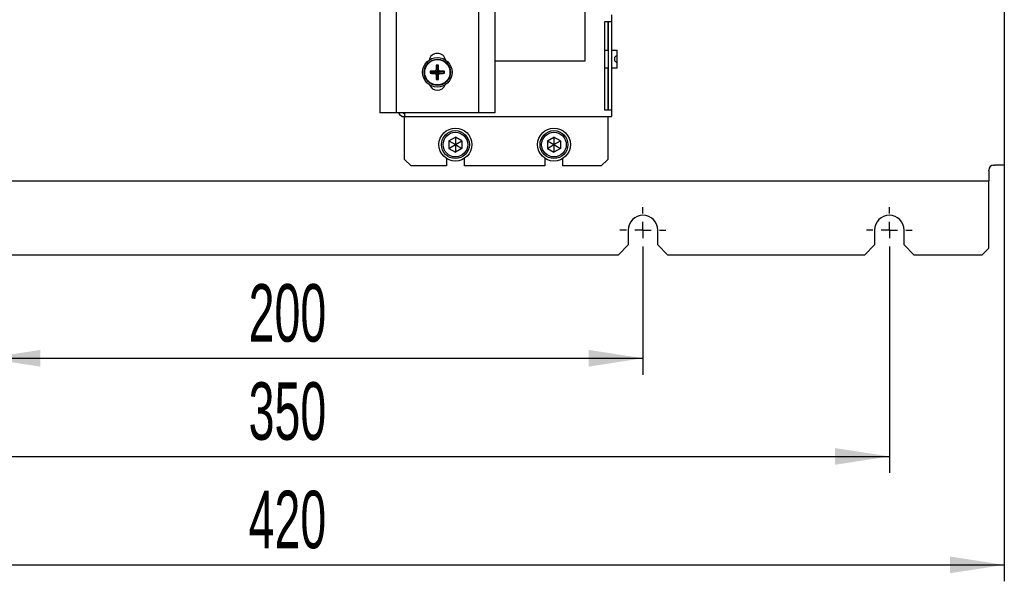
# Model space of a CAD drawing. Header units: millimetres. Extents: x 5 to 414, y 6 to 290.
# Tile 8 of 37: x 89 to 149, y 143 to 177. Entities that reach past the tile are written whole.
import ezdxf

# ---------------------------------------------------------------- set-up
doc = ezdxf.new("R2010")
doc.units = ezdxf.units.MM
doc.layers.add('SLD-0', color=7, linetype='Continuous')
doc.styles.add('SLDTEXTSTYLE0', font='TXT', dxfattribs={"width": 0.605})
doc.dimstyles.new('SLDDIMSTYLE1', dxfattribs={"dimtxt": 3.5, "dimasz": 3.302, "dimexe": 0, "dimexo": 0.0625, "dimgap": 0.875, "dimtad": 1, "dimlfac": 5, "dimrnd": 1e-09, "dimzin": 12, "dimdsep": 46, "dimtxsty": 'SLDTEXTSTYLE0', "dimsah": 1, "dimcen": 0.09, "dimadec": 0, "dimazin": 3, "dimtfac": 1, "dimtofl": 0, "dimtmove": 0, "dimatfit": 3, "dimfxl": 1, "dimfrac": 2, "dimtolj": 1, "dimtzin": 12, "dimarcsym": 0})

# ---------------------------------------------------------------- blocks, each defined once
blk = doc.blocks.new('_D_4')
at = {"layer": 'SLD-0', "color": 7}
for p, q in [((86.751, 162.703), (86.751, 155.301)), ((126.751, 162.703), (126.751, 155.301)), ((86.751, 156.301), (126.751, 156.301))]:
    blk.add_line(p, q, dxfattribs=at)
for points in [[(86.751, 156.301), (90.053, 155.793), (90.053, 156.809)], [(126.751, 156.301), (123.449, 156.809), (123.449, 155.793)]]:
    blk.add_solid(points, dxfattribs=at)
at = {"layer": 'SLD-0', "color": 7, "insert": (102.741, 160.812), "char_height": 3.5, "attachment_point": 1, "style": 'SLDTEXTSTYLE0'}
blk.add_mtext('200', dxfattribs=at)
blk = doc.blocks.new('_D_5')
at = {"layer": 'SLD-0', "color": 7}
for p, q in [((71.751, 162.703), (71.751, 149.33)), ((141.751, 162.703), (141.751, 149.33)), ((71.751, 150.33), (141.751, 150.33))]:
    blk.add_line(p, q, dxfattribs=at)
for points in [[(71.751, 150.33), (75.053, 149.822), (75.053, 150.838)], [(141.751, 150.33), (138.449, 150.838), (138.449, 149.822)]]:
    blk.add_solid(points, dxfattribs=at)
at = {"layer": 'SLD-0', "color": 7, "insert": (102.741, 154.841), "char_height": 3.5, "attachment_point": 1, "style": 'SLDTEXTSTYLE0'}
blk.add_mtext('350', dxfattribs=at)
blk = doc.blocks.new('_D_6')
at = {"layer": 'SLD-0', "color": 7}
for p, q in [((64.751, 168.053), (64.751, 142.73)), ((148.751, 168.053), (148.751, 142.73)), ((64.751, 143.73), (148.751, 143.73))]:
    blk.add_line(p, q, dxfattribs=at)
for points in [[(64.751, 143.73), (68.053, 143.222), (68.053, 144.238)], [(148.751, 143.73), (145.449, 144.238), (145.449, 143.222)]]:
    blk.add_solid(points, dxfattribs=at)
at = {"layer": 'SLD-0', "color": 7, "insert": (102.741, 148.242), "char_height": 3.5, "attachment_point": 1, "style": 'SLDTEXTSTYLE0'}
blk.add_mtext('420', dxfattribs=at)
blk = doc.blocks.new('SW_CENTERMARKSYMBOL_10')
at = {"layer": 'SLD-0', "color": 0}
for p, q in [((0, 1), (0, 1.4)), ((-1, 0), (-1.4, 0)), ((0, 0), (-0.5, 0)), ((0, 0), (0, 0.5)), ((0, 0), (0, -0.5)), ((0, 0), (0.5, 0)), ((1, 0), (1.4, 0)), ((0, -1), (0, -1.4))]:
    blk.add_line(p, q, dxfattribs=at)
blk = doc.blocks.new('SW_CENTERMARKSYMBOL_11')
at = {"layer": 'SLD-0', "color": 0}
for p, q in [((0, 1), (0, 1.4)), ((-1, 0), (-1.4, 0)), ((0, 0), (-0.5, 0)), ((0, 0), (0, 0.5)), ((0, 0), (0, -0.5)), ((0, 0), (0.5, 0)), ((1, 0), (1.4, 0)), ((0, -1), (0, -1.4))]:
    blk.add_line(p, q, dxfattribs=at)

msp = doc.modelspace()

# ---------------------------------------------------------------- linework, layer by layer
at = {"color": 7, "linetype": 'Continuous', "lineweight": 25}
for p, q in [((148.7512, 218.1525), (148.7512, 168.0525)), ((123.2312, 174.4025), (123.2312, 181.2025)), ((110.7312, 178.2921), (110.7312, 171.2318)), ((111.7312, 178.2921), (111.7312, 171.2318)), ((116.7312, 178.2921), (116.7312, 171.2318)), ((117.7312, 178.2921), (117.7312, 171.2318)), ((124.8312, 177.2025), (124.8312, 176.8025)), ((124.4312, 171.4025), (124.4312, 176.8025)), ((124.4312, 176.8025), (124.8312, 176.8025)), ((124.6112, 176.8025), (124.6112, 175.0525)), ((124.6312, 176.8025), (124.6312, 171.4025)), ((124.8312, 176.8025), (124.8312, 171.4025)), ((124.4312, 175.0525), (124.6012, 175.0525)), ((124.6012, 175.0525), (124.6312, 175.0525)), ((124.8312, 175.0525), (125.1712, 175.0525)), ((125.1712, 174.6903), (125.1712, 175.0525)), ((125.1712, 174.3147), (125.1712, 174.6903)), ((114.2312, 174.0725), (114.1682, 174.1355)), ((114.2312, 174.0725), (114.2942, 174.1355)), ((114.2312, 174.0725), (114.2312, 173.8377)), ((117.7312, 174.4025), (123.2312, 174.4025)), ((124.6012, 173.9525), (124.4312, 173.9525)), ((124.6312, 173.9525), (124.6012, 173.9525)), ((124.6112, 173.9525), (124.6112, 171.4025)), ((125.1712, 173.9525), (124.8312, 173.9525)), ((125.1712, 173.9525), (125.1712, 174.3147)), ((113.8612, 173.7025), (113.7982, 173.7655)), ((113.8612, 173.7025), (113.7982, 173.6395)), ((113.8612, 173.7025), (114.096, 173.7025)), ((114.096, 173.7025), (114.0818, 173.7795)), ((114.096, 173.7025), (114.0818, 173.6256)), ((114.096, 173.7025), (114.2312, 173.7025)), ((114.2312, 173.7025), (114.1336, 173.8001)), ((114.2312, 173.7025), (114.1336, 173.6049)), ((114.2312, 173.8377), (114.1543, 173.852)), ((114.2312, 173.5673), (114.1543, 173.5531)), ((114.2312, 173.3325), (114.1682, 173.2695)), ((114.2312, 173.8377), (114.3082, 173.852)), ((114.2312, 173.8377), (114.2312, 173.7025)), ((114.2312, 173.7025), (114.3288, 173.8001)), ((114.2312, 173.7025), (114.2312, 173.5673)), ((114.2312, 173.7025), (114.3288, 173.6049)), ((114.3664, 173.7025), (114.2312, 173.7025)), ((114.2312, 173.5673), (114.3082, 173.5531)), ((114.2312, 173.3325), (114.2312, 173.5673)), ((114.2312, 173.3325), (114.2942, 173.2695)), ((114.3664, 173.7025), (114.3807, 173.7795)), ((114.3664, 173.7025), (114.3807, 173.6256)), ((114.6012, 173.7025), (114.3664, 173.7025)), ((114.6012, 173.7025), (114.6642, 173.7655)), ((114.6012, 173.7025), (114.6642, 173.6395)), ((111.3312, 171.2318), (110.7312, 171.2318)), ((111.7312, 171.2318), (111.3312, 171.2318)), ((111.9312, 171.2318), (111.7312, 171.2318)), ((116.5312, 171.2318), (111.9312, 171.2318)), ((112.2312, 171.2318), (112.2312, 171.0025)), ((112.2312, 171.0025), (124.4312, 171.0025)), ((112.2312, 168.4025), (112.2312, 171.0025)), ((116.7312, 171.2318), (116.5312, 171.2318)), ((117.1312, 171.2318), (116.7312, 171.2318)), ((117.7312, 171.2318), (117.1312, 171.2318)), ((124.8312, 171.4025), (124.4312, 171.4025)), ((124.4312, 171.0025), (124.8312, 171.0025)), ((124.6112, 171.0025), (124.6112, 168.4025)), ((124.8312, 171.4025), (124.8312, 171.0025)), ((114.9312, 169.5335), (115.3312, 169.7644)), ((115.7312, 169.5335), (115.3312, 169.7644)), ((115.3312, 169.7644), (115.3312, 169.3025)), ((120.9312, 169.5335), (121.3312, 169.7644)), ((121.7312, 169.5335), (121.3312, 169.7644)), ((121.3312, 169.7644), (121.3312, 169.3025)), ((114.9312, 169.5335), (114.9312, 169.0716)), ((114.9312, 169.5335), (115.3312, 169.3025)), ((114.9312, 169.0716), (115.3312, 169.3025)), ((114.9312, 169.0716), (115.3312, 168.8406)), ((115.3312, 169.3025), (115.7312, 169.5335)), ((115.3312, 169.3025), (115.3312, 168.8406)), ((115.3312, 169.3025), (115.7312, 169.0716)), ((115.7312, 169.0716), (115.3312, 168.8406)), ((115.7312, 169.5335), (115.7312, 169.0716)), ((120.9312, 169.5335), (120.9312, 169.0716)), ((120.9312, 169.5335), (121.3312, 169.3025)), ((120.9312, 169.0716), (121.3312, 169.3025)), ((120.9312, 169.0716), (121.3312, 168.8406)), ((121.3312, 169.3025), (121.7312, 169.5335)), ((121.3312, 169.3025), (121.3312, 168.8406)), ((121.3312, 169.3025), (121.7312, 169.0716)), ((121.7312, 169.0716), (121.3312, 168.8406)), ((121.7312, 169.5335), (121.7312, 169.0716)), ((114.7812, 168.4674), (114.7812, 168.0025)), ((115.8812, 168.0025), (115.8812, 168.4674)), ((120.7812, 168.4674), (120.7812, 168.0025)), ((121.8812, 168.0025), (121.8812, 168.4674)), ((112.2312, 168.4025), (112.6312, 168.0025)), ((114.7812, 168.0025), (112.6312, 168.0025)), ((120.7812, 168.0025), (115.8812, 168.0025)), ((124.2112, 168.0025), (121.8812, 168.0025)), ((124.2112, 168.0025), (124.6112, 168.4025)), ((148.1012, 168.0525), (148.1512, 168.0525)), ((148.7512, 168.0525), (148.1512, 168.0525)), ((147.8012, 167.7025), (147.8012, 167.7525)), ((147.8012, 167.7025), (147.8012, 167.1025)), ((65.7012, 167.1025), (147.8012, 167.1025)), ((147.8012, 166.8025), (147.8012, 167.1025)), ((147.8012, 163.0025), (147.8012, 166.8025)), ((125.8512, 164.1025), (125.8512, 163.2025)), ((127.6512, 163.2025), (127.6512, 164.1025)), ((140.8512, 164.1025), (140.8512, 163.2025)), ((142.6512, 163.2025), (142.6512, 164.1025)), ((125.2512, 162.6025), (125.8512, 163.2025)), ((127.6512, 163.2025), (128.2512, 162.6025)), ((140.2512, 162.6025), (140.8512, 163.2025)), ((142.6512, 163.2025), (143.2512, 162.6025)), ((88.2512, 162.6025), (125.2512, 162.6025)), ((128.2512, 162.6025), (140.2512, 162.6025)), ((143.2512, 162.6025), (147.4012, 162.6025)), ((147.4012, 162.6025), (147.8012, 163.0025))]:
    msp.add_line(p, q, dxfattribs=at)
for centre, radius in [((114.2312, 173.7025), 0.9), ((114.2312, 173.7025), 0.8), ((114.2312, 173.7025), 0.77), ((115.3312, 169.3025), 1), ((121.3312, 169.3025), 1), ((115.3312, 169.3025), 0.85), ((115.3312, 169.3025), 0.75), ((121.3312, 169.3025), 0.85), ((121.3312, 169.3025), 0.75)]:
    msp.add_circle(centre, radius, dxfattribs=at)
for centre, radius, start, end in [((114.2312, 174.3318), 0.52, 12.672904, 167.327096), ((119.8885, 173.7116), 5.7359, 175.761535, 178.597553), ((114.2312, 167.957), 6.1788, 89.415984, 90.584016), ((108.5739, 173.7116), 5.7359, 1.402447, 4.238465), ((119.9768, 173.7025), 6.1788, 179.415984, 180.584016), ((114.2222, 168.0452), 5.7359, 91.402447, 94.238465), ((114.2222, 179.3598), 5.7359, 265.761535, 268.597553), ((116.3513, 168.1668), 6.0541, 111.488008, 112.015957), ((116.3513, 179.2382), 6.0541, 247.984043, 248.511992), ((119.7669, 171.5825), 6.0541, 157.984043, 158.511992), ((119.7669, 175.8226), 6.0541, 201.488008, 202.015957), ((119.8885, 173.6935), 5.7359, 181.402447, 184.238465), ((114.2312, 179.4481), 6.1788, 269.415984, 270.584016), ((108.5739, 173.6935), 5.7359, 355.761535, 358.597553), ((108.6955, 171.5825), 6.0541, 21.488008, 22.015957), ((108.6955, 175.8226), 6.0541, 337.984043, 338.511992), ((112.1112, 168.1668), 6.0541, 67.984043, 68.511992), ((112.1112, 179.2382), 6.0541, 291.488008, 292.015957), ((114.2403, 168.0452), 5.7359, 85.761535, 88.597553), ((114.2403, 179.3598), 5.7359, 271.402447, 274.238465), ((108.4857, 173.7025), 6.1788, 359.415984, 0.584016), ((114.2312, 173.1318), 0.52, 201.124174, 338.875826), ((112.2312, 171.4025), 0.4, 205.261453, 270), ((112.2312, 171.4025), 0.2, 238.594311, 270), ((148.1012, 167.7525), 0.3, 90, 180), ((126.7512, 164.1025), 0.9, 0, 180), ((141.7512, 164.1025), 0.9, 0, 180)]:
    msp.add_arc(centre, radius, start, end, dxfattribs=at)
msp.add_open_spline([(125.1712, 174.6903), (125.1694, 174.6927), (125.1659, 174.6971), (125.141, 174.6945), (125.1101, 174.6841), (125.0775, 174.6651), (125.048, 174.637), (125.025, 174.5995), (125.0114, 174.5534), (125.0078, 174.5062), (125.0122, 174.4611), (125.0257, 174.422), (125.0466, 174.3866), (125.0763, 174.3514), (125.1108, 174.32), (125.1436, 174.3011), (125.1668, 174.2984), (125.1697, 174.3091), (125.1712, 174.3147)], degree=3, knots=[0, 0, 0, 0, 0.0914816, 0.1706339, 0.2385338, 0.2968983, 0.3484206, 0.396958, 0.4470702, 0.5029374, 0.5469902, 0.5906823, 0.6369266, 0.6881994, 0.7635401, 0.8378445, 0.9153999, 1, 1, 1, 1], dxfattribs=at)

# ---------------------------------------------------------------- block references
at = {"layer": 'SLD-0', "color": 7}
for name, p in [('SW_CENTERMARKSYMBOL_10', (126.7512, 164.1025)), ('SW_CENTERMARKSYMBOL_11', (141.7512, 164.1025))]:
    msp.add_blockref(name, p, dxfattribs=at)

# ---------------------------------------------------------------- dimensions: what is measured, and where the dimension line sits
for base, p1, p2, picture, middle in [((148.7512, 143.73), (64.7512, 168.0525), (148.7512, 168.0525), '_D_6', (106.7512, 143.73)), ((141.7512, 150.3296), (71.7512, 162.7025), (141.7512, 162.7025), '_D_5', (106.7512, 150.3296)), ((126.7512, 156.3006), (86.7512, 162.7025), (126.7512, 162.7025), '_D_4', (106.7512, 156.3006))]:
    dim = msp.add_linear_dim(base=base, p1=p1, p2=p2, dimstyle='SLDDIMSTYLE1', dxfattribs=at)
    dim.commit()
    dim.dimension.update_dxf_attribs({"geometry": picture, "text_midpoint": middle, "dimtype": 160})

doc.saveas('drawing.dxf')
